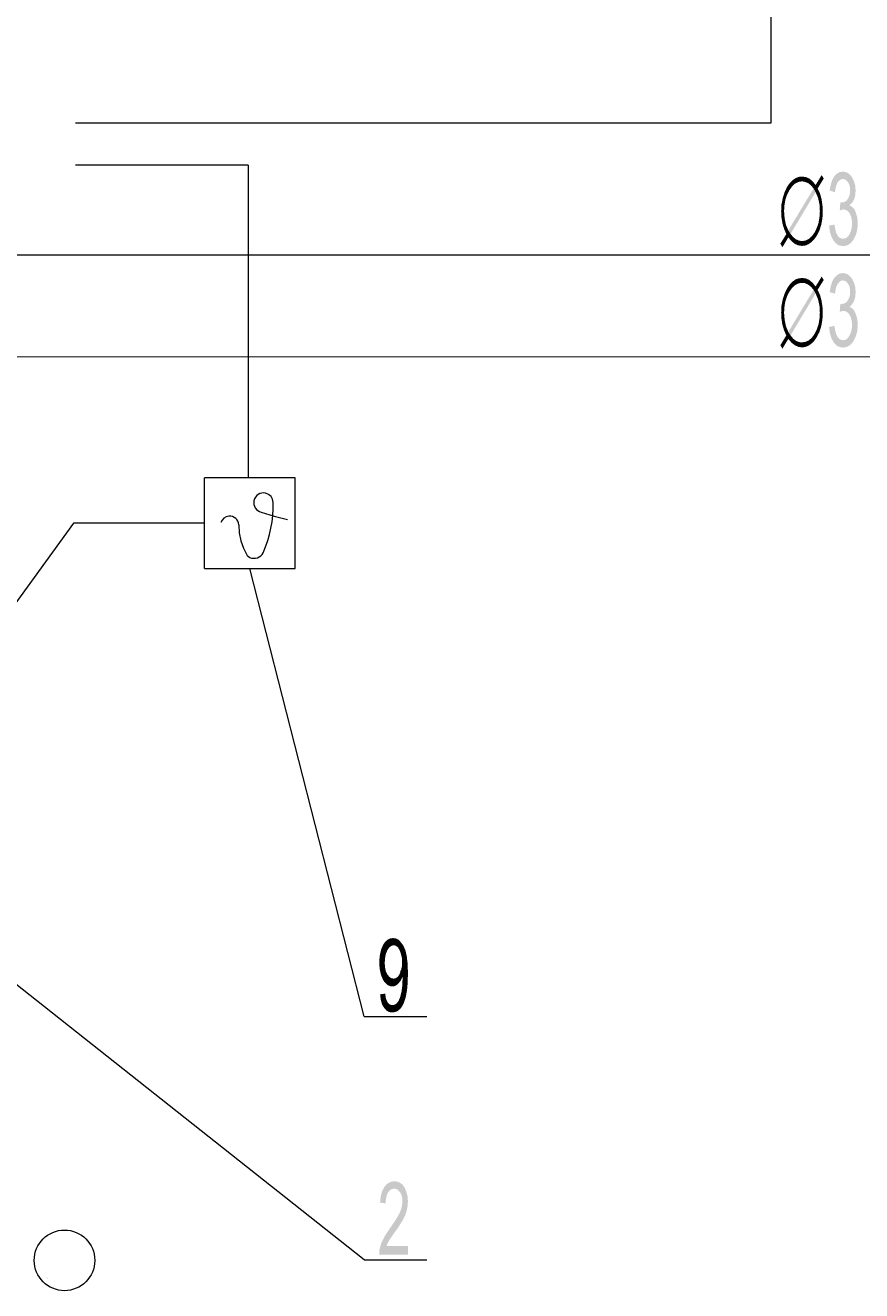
# Model space of a CAD drawing. Header units: millimetres. Extents: x -283 to 124139, y -3891 to 5906.
# Tile 24 of 55: x 1081 to 1321, y -3262 to -2899. Entities that reach past the tile are written whole.
import ezdxf

# ---------------------------------------------------------------- set-up
doc = ezdxf.new("R2010")
doc.units = ezdxf.units.MM
doc.header["$LTSCALE"] = 20
doc.header["$MEASUREMENT"] = 0
doc.layers.get('0').update_dxf_attribs({"color": 252, "linetype": 'CONTINUOUS'})

msp = doc.modelspace()

# ---------------------------------------------------------------- hatches: boundary and pattern name
h = msp.add_hatch(color=7)
h.dxf.hatch_style = 2
h.paths.add_polyline_path([(1301.82, -2943.27), (1302.72, -2942.9), (1303.68, -2942.79)])
h = msp.add_hatch(color=7)
h.dxf.hatch_style = 2
h.paths.add_polyline_path([(1301.82, -2943.27), (1303.68, -2942.79), (1303.68, -2944.17)])
h = msp.add_hatch(color=7)
h.dxf.hatch_style = 2
h.paths.add_polyline_path([(1303.68, -2942.79), (1304.79, -2942.95), (1304.58, -2944.33)])
h = msp.add_hatch(color=7)
h.dxf.hatch_style = 2
h.paths.add_polyline_path([(1303.68, -2942.79), (1304.58, -2944.33), (1303.68, -2944.17)])
h = msp.add_hatch(color=7)
h.dxf.hatch_style = 2
h.paths.add_polyline_path([(1307.59, -2945.22), (1309.34, -2942.37), (1309.92, -2943.37)])
h = msp.add_hatch(color=7)
h.dxf.hatch_style = 2
h.paths.add_polyline_path([(1317.33, -2951.1), (1318.07, -2951.47), (1318.65, -2952.1), (1319.07, -2952.95), (1319.55, -2954.54), (1319.71, -2956.23), (1319.55, -2958.03), (1319.13, -2959.62), (1318.44, -2960.94), (1317.8, -2961.73), (1317.06, -2962.32), (1316.32, -2962.63), (1315.48, -2962.74), (1314.68, -2962.63), (1313.94, -2962.37), (1313.31, -2961.84), (1312.72, -2961.15), (1312.09, -2959.94), (1311.67, -2958.56), (1311.45, -2956.87), (1312.99, -2956.55), (1313.2, -2957.77), (1313.47, -2958.82), (1313.84, -2959.62), (1314.31, -2960.2), (1314.84, -2960.52), (1315.48, -2960.62), (1316.16, -2960.52), (1316.75, -2960.09), (1317.28, -2959.41), (1317.7, -2958.51), (1317.96, -2957.45), (1318.07, -2956.28), (1317.96, -2955.17), (1317.75, -2954.22), (1317.38, -2953.37), (1316.85, -2952.74), (1316.27, -2952.37), (1315.58, -2952.21), (1315.11, -2952.32), (1314.52, -2952.53), (1314.68, -2950.25), (1315.21, -2950.2), (1315.64, -2950.15), (1316.06, -2949.99), (1316.48, -2949.67), (1316.85, -2949.19), (1317.17, -2948.56), (1317.43, -2947.76), (1317.49, -2946.76), (1317.43, -2945.81), (1317.22, -2945.01), (1316.85, -2944.38), (1316.43, -2943.9), (1315.95, -2943.58), (1315.42, -2943.48), (1314.84, -2943.64), (1314.37, -2943.95), (1313.89, -2944.48), (1313.41, -2945.7), (1313.15, -2947.29), (1311.61, -2946.81), (1311.93, -2945.17), (1312.35, -2943.8), (1312.94, -2942.74), (1313.68, -2942), (1314.47, -2941.52), (1315.42, -2941.41), (1316.16, -2941.47), (1316.85, -2941.79), (1317.43, -2942.26), (1318.02, -2942.95), (1318.6, -2944.11), (1318.97, -2945.38), (1319.07, -2946.81), (1318.97, -2948.19), (1318.65, -2949.35), (1318.07, -2950.3), (1317.33, -2951.05)])
h = msp.add_hatch(color=7)
h.dxf.hatch_style = 2
h.paths.add_polyline_path([(1298.7, -2947.24), (1299.44, -2945.7), (1300.08, -2946.71)])
h = msp.add_hatch(color=7)
h.dxf.hatch_style = 2
h.paths.add_polyline_path([(1299.44, -2945.7), (1300.18, -2944.64), (1300.87, -2945.6)])
h = msp.add_hatch(color=7)
h.dxf.hatch_style = 2
h.paths.add_polyline_path([(1299.44, -2945.7), (1300.87, -2945.6), (1300.08, -2946.71)])
h = msp.add_hatch(color=7)
h.dxf.hatch_style = 2
h.paths.add_polyline_path([(1299.76, -2958.24), (1307.01, -2946.23), (1307.59, -2947.24)])
h = msp.add_hatch(color=7)
h.dxf.hatch_style = 2
h.paths.add_polyline_path([(1300.18, -2944.64), (1300.98, -2943.85), (1301.72, -2944.8)])
h = msp.add_hatch(color=7)
h.dxf.hatch_style = 2
h.paths.add_polyline_path([(1300.18, -2944.64), (1301.72, -2944.8), (1300.87, -2945.6)])
h = msp.add_hatch(color=7)
h.dxf.hatch_style = 2
h.paths.add_polyline_path([(1300.98, -2943.85), (1301.82, -2943.27), (1302.67, -2944.33)])
h = msp.add_hatch(color=7)
h.dxf.hatch_style = 2
h.paths.add_polyline_path([(1300.98, -2943.85), (1302.67, -2944.33), (1301.72, -2944.8)])
h = msp.add_hatch(color=7)
h.dxf.hatch_style = 2
h.paths.add_polyline_path([(1301.82, -2943.27), (1303.68, -2944.17), (1302.67, -2944.33)])
h = msp.add_hatch(color=7)
h.dxf.hatch_style = 2
h.paths.add_polyline_path([(1304.79, -2942.95), (1305.48, -2944.7), (1304.58, -2944.33)])
h = msp.add_hatch(color=7)
h.dxf.hatch_style = 2
h.paths.add_polyline_path([(1304.79, -2942.95), (1305.79, -2943.37), (1305.48, -2944.7)])
h = msp.add_hatch(color=7)
h.dxf.hatch_style = 2
h.paths.add_polyline_path([(1305.79, -2943.37), (1306.27, -2945.33), (1305.48, -2944.7)])
h = msp.add_hatch(color=7)
h.dxf.hatch_style = 2
h.paths.add_polyline_path([(1305.79, -2943.37), (1306.75, -2944.17), (1306.27, -2945.33)])
h = msp.add_hatch(color=7)
h.dxf.hatch_style = 2
h.paths.add_polyline_path([(1306.75, -2944.17), (1307.01, -2946.23), (1306.27, -2945.33)])
h = msp.add_hatch(color=7)
h.dxf.hatch_style = 2
h.paths.add_polyline_path([(1306.75, -2944.17), (1307.59, -2945.22), (1307.01, -2946.23)])
h = msp.add_hatch(color=7)
h.dxf.hatch_style = 2
h.paths.add_polyline_path([(1309.92, -2943.37), (1307.01, -2946.23), (1307.59, -2945.22)])
h = msp.add_hatch(color=7)
h.dxf.hatch_style = 2
h.paths.add_polyline_path([(1307.01, -2946.23), (1309.92, -2943.37), (1308.17, -2946.23)])
h = msp.add_hatch(color=7)
h.dxf.hatch_style = 2
h.paths.add_polyline_path([(1307.01, -2946.23), (1308.17, -2946.23), (1307.59, -2947.24)])
h = msp.add_hatch(color=7)
h.dxf.hatch_style = 2
h.paths.add_polyline_path([(1308.17, -2946.23), (1308.28, -2948.88), (1307.59, -2947.24)])
h = msp.add_hatch(color=7)
h.dxf.hatch_style = 2
h.paths.add_polyline_path([(1308.17, -2946.23), (1308.86, -2947.66), (1309.29, -2949.25)])
h = msp.add_hatch(color=7)
h.dxf.hatch_style = 2
h.paths.add_polyline_path([(1308.17, -2946.23), (1309.29, -2949.25), (1308.28, -2948.88)])
h = msp.add_hatch(color=7)
h.dxf.hatch_style = 2
h.paths.add_polyline_path([(1297.8, -2950.73), (1298.17, -2948.93), (1298.91, -2949.46)])
h = msp.add_hatch(color=7)
h.dxf.hatch_style = 2
h.paths.add_polyline_path([(1297.8, -2950.73), (1298.91, -2949.46), (1298.65, -2951.05)])
h = msp.add_hatch(color=7)
h.dxf.hatch_style = 2
h.paths.add_polyline_path([(1298.17, -2948.93), (1298.7, -2947.24), (1299.39, -2948.03)])
h = msp.add_hatch(color=7)
h.dxf.hatch_style = 2
h.paths.add_polyline_path([(1298.17, -2948.93), (1299.39, -2948.03), (1298.91, -2949.46)])
h = msp.add_hatch(color=7)
h.dxf.hatch_style = 2
h.paths.add_polyline_path([(1298.7, -2947.24), (1300.08, -2946.71), (1299.39, -2948.03)])
h = msp.add_hatch(color=7)
h.dxf.hatch_style = 2
h.paths.add_polyline_path([(1299.76, -2958.24), (1307.59, -2947.24), (1300.4, -2959.25)])
h = msp.add_hatch(color=7)
h.dxf.hatch_style = 2
h.paths.add_polyline_path([(1309.29, -2949.25), (1308.7, -2950.73), (1308.28, -2948.88)])
h = msp.add_hatch(color=7)
h.dxf.hatch_style = 2
h.paths.add_polyline_path([(1309.29, -2949.25), (1309.55, -2950.94), (1308.7, -2950.73)])
h = msp.add_hatch(color=7)
h.dxf.hatch_style = 2
h.paths.add_polyline_path([(1297.7, -2952.74), (1297.8, -2950.73), (1298.65, -2951.05)])
h = msp.add_hatch(color=7)
h.dxf.hatch_style = 2
h.paths.add_polyline_path([(1297.7, -2952.74), (1298.65, -2951.05), (1298.54, -2952.74)])
h = msp.add_hatch(color=7)
h.dxf.hatch_style = 2
h.paths.add_polyline_path([(1297.8, -2954.54), (1297.7, -2952.74), (1298.54, -2952.74)])
h = msp.add_hatch(color=7)
h.dxf.hatch_style = 2
h.paths.add_polyline_path([(1297.8, -2954.54), (1298.54, -2952.74), (1298.7, -2954.75)])
h = msp.add_hatch(color=7)
h.dxf.hatch_style = 2
h.paths.add_polyline_path([(1309.55, -2950.94), (1308.81, -2952.74), (1308.7, -2950.73)])
h = msp.add_hatch(color=7)
h.dxf.hatch_style = 2
h.paths.add_polyline_path([(1308.7, -2954.43), (1308.81, -2952.74), (1309.66, -2952.74)])
h = msp.add_hatch(color=7)
h.dxf.hatch_style = 2
h.paths.add_polyline_path([(1308.7, -2954.43), (1309.66, -2952.74), (1309.55, -2954.7)])
h = msp.add_hatch(color=7)
h.dxf.hatch_style = 2
h.paths.add_polyline_path([(1309.55, -2950.94), (1309.66, -2952.74), (1308.81, -2952.74)])
h = msp.add_hatch(color=7)
h.dxf.hatch_style = 2
h.paths.add_polyline_path([(1298.07, -2956.23), (1297.8, -2954.54), (1298.7, -2954.75)])
h = msp.add_hatch(color=7)
h.dxf.hatch_style = 2
h.paths.add_polyline_path([(1298.07, -2956.23), (1298.7, -2954.75), (1299.07, -2956.6)])
h = msp.add_hatch(color=7)
h.dxf.hatch_style = 2
h.paths.add_polyline_path([(1299.07, -2956.6), (1298.54, -2957.82), (1298.07, -2956.23)])
h = msp.add_hatch(color=7)
h.dxf.hatch_style = 2
h.paths.add_polyline_path([(1299.07, -2956.6), (1299.18, -2959.3), (1298.54, -2957.82)])
h = msp.add_hatch(color=7)
h.dxf.hatch_style = 2
h.paths.add_polyline_path([(1299.07, -2956.6), (1299.76, -2958.24), (1299.76, -2960.25)])
h = msp.add_hatch(color=7)
h.dxf.hatch_style = 2
h.paths.add_polyline_path([(1299.07, -2956.6), (1299.76, -2960.25), (1299.18, -2959.3)])
h = msp.add_hatch(color=7)
h.dxf.hatch_style = 2
h.paths.add_polyline_path([(1309.23, -2956.55), (1307.96, -2957.45), (1308.44, -2956.02)])
h = msp.add_hatch(color=7)
h.dxf.hatch_style = 2
h.paths.add_polyline_path([(1309.23, -2956.55), (1308.7, -2958.24), (1307.96, -2957.45)])
h = msp.add_hatch(color=7)
h.dxf.hatch_style = 2
h.paths.add_polyline_path([(1309.55, -2954.7), (1308.44, -2956.02), (1308.7, -2954.43)])
h = msp.add_hatch(color=7)
h.dxf.hatch_style = 2
h.paths.add_polyline_path([(1309.55, -2954.7), (1309.23, -2956.55), (1308.44, -2956.02)])
h = msp.add_hatch(color=7)
h.dxf.hatch_style = 2
h.paths.add_polyline_path([(1299.76, -2960.25), (1297.48, -2962.05), (1299.18, -2959.3)])
h = msp.add_hatch(color=7)
h.dxf.hatch_style = 2
h.paths.add_polyline_path([(1299.76, -2960.25), (1298.07, -2963.06), (1297.48, -2962.05)])
h = msp.add_hatch(color=7)
h.dxf.hatch_style = 2
h.paths.add_polyline_path([(1299.76, -2960.25), (1299.76, -2958.24), (1300.4, -2959.25)])
h = msp.add_hatch(color=7)
h.dxf.hatch_style = 2
h.paths.add_polyline_path([(1300.66, -2961.31), (1299.76, -2960.25), (1300.4, -2959.25)])
h = msp.add_hatch(color=7)
h.dxf.hatch_style = 2
h.paths.add_polyline_path([(1300.66, -2961.31), (1300.4, -2959.25), (1301.14, -2960.15)])
h = msp.add_hatch(color=7)
h.dxf.hatch_style = 2
h.paths.add_polyline_path([(1301.61, -2962.11), (1300.66, -2961.31), (1301.14, -2960.15)])
h = msp.add_hatch(color=7)
h.dxf.hatch_style = 2
h.paths.add_polyline_path([(1301.61, -2962.11), (1301.14, -2960.15), (1301.93, -2960.78)])
h = msp.add_hatch(color=7)
h.dxf.hatch_style = 2
h.paths.add_polyline_path([(1302.62, -2962.53), (1301.61, -2962.11), (1301.93, -2960.78)])
h = msp.add_hatch(color=7)
h.dxf.hatch_style = 2
h.paths.add_polyline_path([(1302.62, -2962.53), (1301.93, -2960.78), (1302.78, -2961.15)])
h = msp.add_hatch(color=7)
h.dxf.hatch_style = 2
h.paths.add_polyline_path([(1306.37, -2961.63), (1304.68, -2961.15), (1305.63, -2960.68)])
h = msp.add_hatch(color=7)
h.dxf.hatch_style = 2
h.paths.add_polyline_path([(1307.17, -2960.84), (1305.63, -2960.68), (1306.53, -2959.88)])
h = msp.add_hatch(color=7)
h.dxf.hatch_style = 2
h.paths.add_polyline_path([(1307.17, -2960.84), (1306.37, -2961.63), (1305.63, -2960.68)])
h = msp.add_hatch(color=7)
h.dxf.hatch_style = 2
h.paths.add_polyline_path([(1307.91, -2959.78), (1306.53, -2959.88), (1307.33, -2958.77)])
h = msp.add_hatch(color=7)
h.dxf.hatch_style = 2
h.paths.add_polyline_path([(1307.91, -2959.78), (1307.17, -2960.84), (1306.53, -2959.88)])
h = msp.add_hatch(color=7)
h.dxf.hatch_style = 2
h.paths.add_polyline_path([(1308.7, -2958.24), (1307.33, -2958.77), (1307.96, -2957.45)])
h = msp.add_hatch(color=7)
h.dxf.hatch_style = 2
h.paths.add_polyline_path([(1308.7, -2958.24), (1307.91, -2959.78), (1307.33, -2958.77)])
h = msp.add_hatch(color=7)
h.dxf.hatch_style = 2
h.paths.add_polyline_path([(1303.68, -2962.69), (1302.62, -2962.53), (1302.78, -2961.15)])
h = msp.add_hatch(color=7)
h.dxf.hatch_style = 2
h.paths.add_polyline_path([(1303.68, -2962.69), (1302.78, -2961.15), (1303.68, -2961.31)])
h = msp.add_hatch(color=7)
h.dxf.hatch_style = 2
h.paths.add_polyline_path([(1305.53, -2962.21), (1303.68, -2961.31), (1304.68, -2961.15)])
h = msp.add_hatch(color=7)
h.dxf.hatch_style = 2
h.paths.add_polyline_path([(1305.53, -2962.21), (1303.68, -2962.69), (1303.68, -2961.31)])
h = msp.add_hatch(color=7)
h.dxf.hatch_style = 2
h.paths.add_polyline_path([(1305.53, -2962.21), (1304.63, -2962.58), (1303.68, -2962.69)])
h = msp.add_hatch(color=7)
h.dxf.hatch_style = 2
h.paths.add_polyline_path([(1306.37, -2961.63), (1305.53, -2962.21), (1304.68, -2961.15)])
h = msp.add_hatch(color=7)
h.dxf.hatch_style = 2
h.paths.add_polyline_path([(1301.82, -2972.32), (1302.72, -2972), (1303.68, -2971.89)])
h = msp.add_hatch(color=7)
h.dxf.hatch_style = 2
h.paths.add_polyline_path([(1301.82, -2972.32), (1303.68, -2971.89), (1303.68, -2973.27)])
h = msp.add_hatch(color=7)
h.dxf.hatch_style = 2
h.paths.add_polyline_path([(1303.68, -2971.89), (1304.79, -2972), (1304.58, -2973.38)])
h = msp.add_hatch(color=7)
h.dxf.hatch_style = 2
h.paths.add_polyline_path([(1303.68, -2971.89), (1304.58, -2973.38), (1303.68, -2973.27)])
h = msp.add_hatch(color=7)
h.dxf.hatch_style = 2
h.paths.add_polyline_path([(1307.59, -2974.33), (1309.34, -2971.47), (1309.92, -2972.48)])
h = msp.add_hatch(color=7)
h.dxf.hatch_style = 2
h.paths.add_polyline_path([(1317.33, -2980.2), (1318.07, -2980.57), (1318.65, -2981.21), (1319.07, -2982.05), (1319.55, -2983.64), (1319.71, -2985.34), (1319.55, -2987.13), (1319.13, -2988.67), (1318.44, -2990.05), (1317.8, -2990.84), (1317.06, -2991.42), (1316.32, -2991.74), (1315.48, -2991.84), (1314.68, -2991.74), (1313.94, -2991.47), (1313.31, -2990.94), (1312.72, -2990.26), (1312.09, -2989.04), (1311.67, -2987.61), (1311.45, -2985.97), (1312.99, -2985.6), (1313.2, -2986.87), (1313.47, -2987.93), (1313.84, -2988.72), (1314.31, -2989.3), (1314.84, -2989.62), (1315.48, -2989.73), (1316.16, -2989.62), (1316.75, -2989.2), (1317.28, -2988.46), (1317.7, -2987.56), (1317.96, -2986.55), (1318.07, -2985.39), (1317.96, -2984.28), (1317.75, -2983.32), (1317.38, -2982.48), (1316.85, -2981.84), (1316.27, -2981.47), (1315.58, -2981.31), (1315.11, -2981.42), (1314.52, -2981.58), (1314.68, -2979.36), (1315.21, -2979.3), (1315.64, -2979.25), (1316.06, -2979.09), (1316.48, -2978.77), (1316.85, -2978.3), (1317.17, -2977.66), (1317.43, -2976.87), (1317.49, -2975.86), (1317.43, -2974.91), (1317.22, -2974.12), (1316.85, -2973.43), (1316.43, -2972.95), (1315.95, -2972.69), (1315.42, -2972.58), (1314.84, -2972.69), (1314.37, -2973.06), (1313.89, -2973.59), (1313.41, -2974.75), (1313.15, -2976.39), (1311.61, -2975.92), (1311.93, -2974.28), (1312.35, -2972.9), (1312.94, -2971.84), (1313.68, -2971.1), (1314.47, -2970.62), (1315.42, -2970.47), (1316.16, -2970.57), (1316.85, -2970.89), (1317.43, -2971.37), (1318.02, -2972.05), (1318.6, -2973.22), (1318.97, -2974.49), (1319.07, -2975.92), (1318.97, -2977.29), (1318.65, -2978.46), (1318.07, -2979.41), (1317.33, -2980.15)])
h = msp.add_hatch(color=7)
h.dxf.hatch_style = 2
h.paths.add_polyline_path([(1298.7, -2976.34), (1299.44, -2974.81), (1300.08, -2975.81)])
h = msp.add_hatch(color=7)
h.dxf.hatch_style = 2
h.paths.add_polyline_path([(1299.44, -2974.81), (1300.18, -2973.75), (1300.87, -2974.7)])
h = msp.add_hatch(color=7)
h.dxf.hatch_style = 2
h.paths.add_polyline_path([(1299.44, -2974.81), (1300.87, -2974.7), (1300.08, -2975.81)])
h = msp.add_hatch(color=7)
h.dxf.hatch_style = 2
h.paths.add_polyline_path([(1299.76, -2987.35), (1307.01, -2975.28), (1307.59, -2976.29)])
h = msp.add_hatch(color=7)
h.dxf.hatch_style = 2
h.paths.add_polyline_path([(1300.18, -2973.75), (1300.98, -2972.9), (1301.72, -2973.91)])
h = msp.add_hatch(color=7)
h.dxf.hatch_style = 2
h.paths.add_polyline_path([(1300.18, -2973.75), (1301.72, -2973.91), (1300.87, -2974.7)])
h = msp.add_hatch(color=7)
h.dxf.hatch_style = 2
h.paths.add_polyline_path([(1300.98, -2972.9), (1301.82, -2972.32), (1302.67, -2973.43)])
h = msp.add_hatch(color=7)
h.dxf.hatch_style = 2
h.paths.add_polyline_path([(1300.98, -2972.9), (1302.67, -2973.43), (1301.72, -2973.91)])
h = msp.add_hatch(color=7)
h.dxf.hatch_style = 2
h.paths.add_polyline_path([(1301.82, -2972.32), (1303.68, -2973.27), (1302.67, -2973.43)])
h = msp.add_hatch(color=7)
h.dxf.hatch_style = 2
h.paths.add_polyline_path([(1304.79, -2972), (1305.48, -2973.8), (1304.58, -2973.38)])
h = msp.add_hatch(color=7)
h.dxf.hatch_style = 2
h.paths.add_polyline_path([(1304.79, -2972), (1305.79, -2972.48), (1305.48, -2973.8)])
h = msp.add_hatch(color=7)
h.dxf.hatch_style = 2
h.paths.add_polyline_path([(1305.79, -2972.48), (1306.27, -2974.43), (1305.48, -2973.8)])
h = msp.add_hatch(color=7)
h.dxf.hatch_style = 2
h.paths.add_polyline_path([(1305.79, -2972.48), (1306.75, -2973.27), (1306.27, -2974.43)])
h = msp.add_hatch(color=7)
h.dxf.hatch_style = 2
h.paths.add_polyline_path([(1306.75, -2973.27), (1307.01, -2975.28), (1306.27, -2974.43)])
h = msp.add_hatch(color=7)
h.dxf.hatch_style = 2
h.paths.add_polyline_path([(1306.75, -2973.27), (1307.59, -2974.33), (1307.01, -2975.28)])
h = msp.add_hatch(color=7)
h.dxf.hatch_style = 2
h.paths.add_polyline_path([(1309.92, -2972.48), (1307.01, -2975.28), (1307.59, -2974.33)])
h = msp.add_hatch(color=7)
h.dxf.hatch_style = 2
h.paths.add_polyline_path([(1307.01, -2975.28), (1309.92, -2972.48), (1308.17, -2975.28)])
h = msp.add_hatch(color=7)
h.dxf.hatch_style = 2
h.paths.add_polyline_path([(1307.01, -2975.28), (1308.17, -2975.28), (1307.59, -2976.29)])
h = msp.add_hatch(color=7)
h.dxf.hatch_style = 2
h.paths.add_polyline_path([(1308.17, -2975.28), (1308.28, -2977.98), (1307.59, -2976.29)])
h = msp.add_hatch(color=7)
h.dxf.hatch_style = 2
h.paths.add_polyline_path([(1308.17, -2975.28), (1308.86, -2976.76), (1309.29, -2978.35)])
h = msp.add_hatch(color=7)
h.dxf.hatch_style = 2
h.paths.add_polyline_path([(1308.17, -2975.28), (1309.29, -2978.35), (1308.28, -2977.98)])
h = msp.add_hatch(color=7)
h.dxf.hatch_style = 2
h.paths.add_polyline_path([(1297.8, -2979.83), (1298.17, -2977.98), (1298.91, -2978.56)])
h = msp.add_hatch(color=7)
h.dxf.hatch_style = 2
h.paths.add_polyline_path([(1297.8, -2979.83), (1298.91, -2978.56), (1298.65, -2980.15)])
h = msp.add_hatch(color=7)
h.dxf.hatch_style = 2
h.paths.add_polyline_path([(1298.17, -2977.98), (1298.7, -2976.34), (1299.39, -2977.13)])
h = msp.add_hatch(color=7)
h.dxf.hatch_style = 2
h.paths.add_polyline_path([(1298.17, -2977.98), (1299.39, -2977.13), (1298.91, -2978.56)])
h = msp.add_hatch(color=7)
h.dxf.hatch_style = 2
h.paths.add_polyline_path([(1298.7, -2976.34), (1300.08, -2975.81), (1299.39, -2977.13)])
h = msp.add_hatch(color=7)
h.dxf.hatch_style = 2
h.paths.add_polyline_path([(1299.76, -2987.35), (1307.59, -2976.29), (1300.4, -2988.35)])
h = msp.add_hatch(color=7)
h.dxf.hatch_style = 2
h.paths.add_polyline_path([(1309.29, -2978.35), (1308.7, -2979.83), (1308.28, -2977.98)])
h = msp.add_hatch(color=7)
h.dxf.hatch_style = 2
h.paths.add_polyline_path([(1309.29, -2978.35), (1309.55, -2980.04), (1308.7, -2979.83)])
h = msp.add_hatch(color=7)
h.dxf.hatch_style = 2
h.paths.add_polyline_path([(1297.7, -2981.84), (1297.8, -2979.83), (1298.65, -2980.15)])
h = msp.add_hatch(color=7)
h.dxf.hatch_style = 2
h.paths.add_polyline_path([(1297.7, -2981.84), (1298.65, -2980.15), (1298.54, -2981.84)])
h = msp.add_hatch(color=7)
h.dxf.hatch_style = 2
h.paths.add_polyline_path([(1297.8, -2983.64), (1297.7, -2981.84), (1298.54, -2981.84)])
h = msp.add_hatch(color=7)
h.dxf.hatch_style = 2
h.paths.add_polyline_path([(1297.8, -2983.64), (1298.54, -2981.84), (1298.7, -2983.85)])
h = msp.add_hatch(color=7)
h.dxf.hatch_style = 2
h.paths.add_polyline_path([(1309.55, -2980.04), (1308.81, -2981.84), (1308.7, -2979.83)])
h = msp.add_hatch(color=7)
h.dxf.hatch_style = 2
h.paths.add_polyline_path([(1308.7, -2983.54), (1308.81, -2981.84), (1309.66, -2981.84)])
h = msp.add_hatch(color=7)
h.dxf.hatch_style = 2
h.paths.add_polyline_path([(1308.7, -2983.54), (1309.66, -2981.84), (1309.55, -2983.8)])
h = msp.add_hatch(color=7)
h.dxf.hatch_style = 2
h.paths.add_polyline_path([(1309.55, -2980.04), (1309.66, -2981.84), (1308.81, -2981.84)])
h = msp.add_hatch(color=7)
h.dxf.hatch_style = 2
h.paths.add_polyline_path([(1298.07, -2985.34), (1297.8, -2983.64), (1298.7, -2983.85)])
h = msp.add_hatch(color=7)
h.dxf.hatch_style = 2
h.paths.add_polyline_path([(1298.07, -2985.34), (1298.7, -2983.85), (1299.07, -2985.71)])
h = msp.add_hatch(color=7)
h.dxf.hatch_style = 2
h.paths.add_polyline_path([(1299.07, -2985.71), (1298.54, -2986.92), (1298.07, -2985.34)])
h = msp.add_hatch(color=7)
h.dxf.hatch_style = 2
h.paths.add_polyline_path([(1299.07, -2985.71), (1299.18, -2988.35), (1298.54, -2986.92)])
h = msp.add_hatch(color=7)
h.dxf.hatch_style = 2
h.paths.add_polyline_path([(1299.07, -2985.71), (1299.76, -2987.35), (1299.76, -2989.36)])
h = msp.add_hatch(color=7)
h.dxf.hatch_style = 2
h.paths.add_polyline_path([(1299.07, -2985.71), (1299.76, -2989.36), (1299.18, -2988.35)])
h = msp.add_hatch(color=7)
h.dxf.hatch_style = 2
h.paths.add_polyline_path([(1309.23, -2985.65), (1307.96, -2986.55), (1308.44, -2985.12)])
h = msp.add_hatch(color=7)
h.dxf.hatch_style = 2
h.paths.add_polyline_path([(1309.23, -2985.65), (1308.7, -2987.35), (1307.96, -2986.55)])
h = msp.add_hatch(color=7)
h.dxf.hatch_style = 2
h.paths.add_polyline_path([(1309.55, -2983.8), (1308.44, -2985.12), (1308.7, -2983.54)])
h = msp.add_hatch(color=7)
h.dxf.hatch_style = 2
h.paths.add_polyline_path([(1309.55, -2983.8), (1309.23, -2985.65), (1308.44, -2985.12)])
h = msp.add_hatch(color=7)
h.dxf.hatch_style = 2
h.paths.add_polyline_path([(1299.76, -2989.36), (1297.48, -2991.16), (1299.18, -2988.35)])
h = msp.add_hatch(color=7)
h.dxf.hatch_style = 2
h.paths.add_polyline_path([(1299.76, -2989.36), (1298.07, -2992.16), (1297.48, -2991.16)])
h = msp.add_hatch(color=7)
h.dxf.hatch_style = 2
h.paths.add_polyline_path([(1299.76, -2989.36), (1299.76, -2987.35), (1300.4, -2988.35)])
h = msp.add_hatch(color=7)
h.dxf.hatch_style = 2
h.paths.add_polyline_path([(1300.66, -2990.42), (1299.76, -2989.36), (1300.4, -2988.35)])
h = msp.add_hatch(color=7)
h.dxf.hatch_style = 2
h.paths.add_polyline_path([(1300.66, -2990.42), (1300.4, -2988.35), (1301.14, -2989.25)])
h = msp.add_hatch(color=7)
h.dxf.hatch_style = 2
h.paths.add_polyline_path([(1301.61, -2991.16), (1300.66, -2990.42), (1301.14, -2989.25)])
h = msp.add_hatch(color=7)
h.dxf.hatch_style = 2
h.paths.add_polyline_path([(1301.61, -2991.16), (1301.14, -2989.25), (1301.93, -2989.89)])
h = msp.add_hatch(color=7)
h.dxf.hatch_style = 2
h.paths.add_polyline_path([(1302.62, -2991.63), (1301.61, -2991.16), (1301.93, -2989.89)])
h = msp.add_hatch(color=7)
h.dxf.hatch_style = 2
h.paths.add_polyline_path([(1302.62, -2991.63), (1301.93, -2989.89), (1302.78, -2990.26)])
h = msp.add_hatch(color=7)
h.dxf.hatch_style = 2
h.paths.add_polyline_path([(1306.37, -2990.73), (1304.68, -2990.2), (1305.63, -2989.78)])
h = msp.add_hatch(color=7)
h.dxf.hatch_style = 2
h.paths.add_polyline_path([(1307.17, -2989.94), (1305.63, -2989.78), (1306.53, -2988.99)])
h = msp.add_hatch(color=7)
h.dxf.hatch_style = 2
h.paths.add_polyline_path([(1307.17, -2989.94), (1306.37, -2990.73), (1305.63, -2989.78)])
h = msp.add_hatch(color=7)
h.dxf.hatch_style = 2
h.paths.add_polyline_path([(1307.91, -2988.88), (1306.53, -2988.99), (1307.33, -2987.88)])
h = msp.add_hatch(color=7)
h.dxf.hatch_style = 2
h.paths.add_polyline_path([(1307.91, -2988.88), (1307.17, -2989.94), (1306.53, -2988.99)])
h = msp.add_hatch(color=7)
h.dxf.hatch_style = 2
h.paths.add_polyline_path([(1308.7, -2987.35), (1307.33, -2987.88), (1307.96, -2986.55)])
h = msp.add_hatch(color=7)
h.dxf.hatch_style = 2
h.paths.add_polyline_path([(1308.7, -2987.35), (1307.91, -2988.88), (1307.33, -2987.88)])
h = msp.add_hatch(color=7)
h.dxf.hatch_style = 2
h.paths.add_polyline_path([(1303.68, -2991.79), (1302.62, -2991.63), (1302.78, -2990.26)])
h = msp.add_hatch(color=7)
h.dxf.hatch_style = 2
h.paths.add_polyline_path([(1303.68, -2991.79), (1302.78, -2990.26), (1303.68, -2990.36)])
h = msp.add_hatch(color=7)
h.dxf.hatch_style = 2
h.paths.add_polyline_path([(1305.53, -2991.32), (1303.68, -2990.36), (1304.68, -2990.2)])
h = msp.add_hatch(color=7)
h.dxf.hatch_style = 2
h.paths.add_polyline_path([(1305.53, -2991.32), (1303.68, -2991.79), (1303.68, -2990.36)])
h = msp.add_hatch(color=7)
h.dxf.hatch_style = 2
h.paths.add_polyline_path([(1305.53, -2991.32), (1304.63, -2991.69), (1303.68, -2991.79)])
h = msp.add_hatch(color=7)
h.dxf.hatch_style = 2
h.paths.add_polyline_path([(1306.37, -2990.73), (1305.53, -2991.32), (1304.68, -2990.2)])
h = msp.add_hatch(color=7)
h.dxf.hatch_style = 2
h.paths.add_polyline_path([(1182.5, -3166.26), (1182.87, -3164.56), (1183.45, -3163.14)])
h = msp.add_hatch(color=7)
h.dxf.hatch_style = 2
h.paths.add_polyline_path([(1182.5, -3166.26), (1183.45, -3163.14), (1184.67, -3164.72)])
h = msp.add_hatch(color=7)
h.dxf.hatch_style = 2
h.paths.add_polyline_path([(1183.45, -3163.14), (1184.03, -3162.29), (1185.2, -3163.93)])
h = msp.add_hatch(color=7)
h.dxf.hatch_style = 2
h.paths.add_polyline_path([(1183.45, -3163.14), (1185.2, -3163.93), (1184.67, -3164.72)])
h = msp.add_hatch(color=7)
h.dxf.hatch_style = 2
h.paths.add_polyline_path([(1184.03, -3162.29), (1184.72, -3161.65), (1185.78, -3163.45)])
h = msp.add_hatch(color=7)
h.dxf.hatch_style = 2
h.paths.add_polyline_path([(1184.03, -3162.29), (1185.78, -3163.45), (1185.2, -3163.93)])
h = msp.add_hatch(color=7)
h.dxf.hatch_style = 2
h.paths.add_polyline_path([(1184.72, -3161.65), (1185.46, -3161.28), (1186.31, -3161.18)])
h = msp.add_hatch(color=7)
h.dxf.hatch_style = 2
h.paths.add_polyline_path([(1184.72, -3161.65), (1186.31, -3161.18), (1187.15, -3161.28)])
h = msp.add_hatch(color=7)
h.dxf.hatch_style = 2
h.paths.add_polyline_path([(1184.72, -3161.65), (1187.15, -3161.28), (1186.47, -3163.24)])
h = msp.add_hatch(color=7)
h.dxf.hatch_style = 2
h.paths.add_polyline_path([(1184.72, -3161.65), (1186.47, -3163.24), (1185.78, -3163.45)])
h = msp.add_hatch(color=7)
h.dxf.hatch_style = 2
h.paths.add_polyline_path([(1187.15, -3161.28), (1187.15, -3163.4), (1186.47, -3163.24)])
h = msp.add_hatch(color=7)
h.dxf.hatch_style = 2
h.paths.add_polyline_path([(1187.15, -3161.28), (1187.95, -3161.71), (1187.15, -3163.4)])
h = msp.add_hatch(color=7)
h.dxf.hatch_style = 2
h.paths.add_polyline_path([(1187.95, -3161.71), (1187.74, -3163.88), (1187.15, -3163.4)])
h = msp.add_hatch(color=7)
h.dxf.hatch_style = 2
h.paths.add_polyline_path([(1187.95, -3161.71), (1188.64, -3162.45), (1187.74, -3163.88)])
h = msp.add_hatch(color=7)
h.dxf.hatch_style = 2
h.paths.add_polyline_path([(1188.64, -3162.45), (1188.21, -3164.67), (1187.74, -3163.88)])
h = msp.add_hatch(color=7)
h.dxf.hatch_style = 2
h.paths.add_polyline_path([(1188.64, -3162.45), (1189.32, -3163.4), (1188.21, -3164.67)])
h = msp.add_hatch(color=7)
h.dxf.hatch_style = 2
h.paths.add_polyline_path([(1189.32, -3163.4), (1188.58, -3165.68), (1188.21, -3164.67)])
h = msp.add_hatch(color=7)
h.dxf.hatch_style = 2
h.paths.add_polyline_path([(1189.32, -3163.4), (1189.91, -3164.78), (1188.58, -3165.68)])
h = msp.add_hatch(color=7)
h.dxf.hatch_style = 2
h.paths.add_polyline_path([(1182.34, -3168.22), (1182.5, -3166.26), (1184.03, -3167)])
h = msp.add_hatch(color=7)
h.dxf.hatch_style = 2
h.paths.add_polyline_path([(1182.34, -3168.22), (1184.03, -3167), (1183.93, -3168.32)])
h = msp.add_hatch(color=7)
h.dxf.hatch_style = 2
h.paths.add_polyline_path([(1182.5, -3166.26), (1184.67, -3164.72), (1184.24, -3165.78)])
h = msp.add_hatch(color=7)
h.dxf.hatch_style = 2
h.paths.add_polyline_path([(1182.5, -3166.26), (1184.24, -3165.78), (1184.03, -3167)])
h = msp.add_hatch(color=7)
h.dxf.hatch_style = 2
h.paths.add_polyline_path([(1189.91, -3164.78), (1188.85, -3166.79), (1188.58, -3165.68)])
h = msp.add_hatch(color=7)
h.dxf.hatch_style = 2
h.paths.add_polyline_path([(1189.91, -3164.78), (1190.28, -3166.52), (1188.85, -3166.79)])
h = msp.add_hatch(color=7)
h.dxf.hatch_style = 2
h.paths.add_polyline_path([(1190.28, -3166.52), (1188.9, -3168.11), (1188.85, -3166.79)])
h = msp.add_hatch(color=7)
h.dxf.hatch_style = 2
h.paths.add_polyline_path([(1190.28, -3166.52), (1190.54, -3168.69), (1188.9, -3168.11)])
h = msp.add_hatch(color=7)
h.dxf.hatch_style = 2
h.paths.add_polyline_path([(1182.5, -3170.12), (1182.34, -3168.22), (1183.93, -3168.32)])
h = msp.add_hatch(color=7)
h.dxf.hatch_style = 2
h.paths.add_polyline_path([(1182.5, -3170.12), (1183.93, -3168.32), (1184.03, -3169.54)])
h = msp.add_hatch(color=7)
h.dxf.hatch_style = 2
h.paths.add_polyline_path([(1182.87, -3171.76), (1182.5, -3170.12), (1184.03, -3169.54)])
h = msp.add_hatch(color=7)
h.dxf.hatch_style = 2
h.paths.add_polyline_path([(1182.87, -3171.76), (1184.03, -3169.54), (1184.24, -3170.65)])
h = msp.add_hatch(color=7)
h.dxf.hatch_style = 2
h.paths.add_polyline_path([(1183.45, -3173.19), (1182.87, -3171.76), (1184.24, -3170.65)])
h = msp.add_hatch(color=7)
h.dxf.hatch_style = 2
h.paths.add_polyline_path([(1183.45, -3173.19), (1184.24, -3170.65), (1184.67, -3171.55)])
h = msp.add_hatch(color=7)
h.dxf.hatch_style = 2
h.paths.add_polyline_path([(1189.06, -3172.34), (1187.74, -3172.24), (1188.21, -3171.5)])
h = msp.add_hatch(color=7)
h.dxf.hatch_style = 2
h.paths.add_polyline_path([(1188.21, -3171.5), (1188.58, -3170.54), (1189.06, -3172.34)])
h = msp.add_hatch(color=7)
h.dxf.hatch_style = 2
h.paths.add_polyline_path([(1190.54, -3168.69), (1190.59, -3171.28), (1188.58, -3170.54)])
h = msp.add_hatch(color=7)
h.dxf.hatch_style = 2
h.paths.add_polyline_path([(1190.54, -3168.69), (1188.58, -3170.54), (1188.85, -3169.38)])
h = msp.add_hatch(color=7)
h.dxf.hatch_style = 2
h.paths.add_polyline_path([(1188.58, -3170.54), (1190.59, -3171.28), (1189.06, -3172.34)])
h = msp.add_hatch(color=7)
h.dxf.hatch_style = 2
h.paths.add_polyline_path([(1188.85, -3169.38), (1188.9, -3168.11), (1190.54, -3168.69)])
h = msp.add_hatch(color=7)
h.dxf.hatch_style = 2
h.paths.add_polyline_path([(1190.59, -3171.28), (1190.54, -3173.93), (1189.01, -3174.67)])
h = msp.add_hatch(color=7)
h.dxf.hatch_style = 2
h.paths.add_polyline_path([(1190.59, -3171.28), (1189.01, -3174.67), (1189.06, -3172.34)])
h = msp.add_hatch(color=7)
h.dxf.hatch_style = 2
h.paths.add_polyline_path([(1184.03, -3173.98), (1183.45, -3173.19), (1184.67, -3171.55)])
h = msp.add_hatch(color=7)
h.dxf.hatch_style = 2
h.paths.add_polyline_path([(1184.03, -3173.98), (1184.67, -3171.55), (1185.2, -3172.24)])
h = msp.add_hatch(color=7)
h.dxf.hatch_style = 2
h.paths.add_polyline_path([(1184.67, -3174.57), (1184.03, -3173.98), (1185.2, -3172.24)])
h = msp.add_hatch(color=7)
h.dxf.hatch_style = 2
h.paths.add_polyline_path([(1184.67, -3174.57), (1185.2, -3172.24), (1185.78, -3172.66)])
h = msp.add_hatch(color=7)
h.dxf.hatch_style = 2
h.paths.add_polyline_path([(1185.78, -3172.66), (1185.35, -3174.94), (1184.67, -3174.57)])
h = msp.add_hatch(color=7)
h.dxf.hatch_style = 2
h.paths.add_polyline_path([(1185.78, -3172.66), (1186.1, -3175.04), (1185.35, -3174.94)])
h = msp.add_hatch(color=7)
h.dxf.hatch_style = 2
h.paths.add_polyline_path([(1185.78, -3172.66), (1186.47, -3172.82), (1186.68, -3174.99)])
h = msp.add_hatch(color=7)
h.dxf.hatch_style = 2
h.paths.add_polyline_path([(1185.78, -3172.66), (1186.68, -3174.99), (1186.1, -3175.04)])
h = msp.add_hatch(color=7)
h.dxf.hatch_style = 2
h.paths.add_polyline_path([(1187.79, -3174.3), (1186.47, -3172.82), (1187.15, -3172.66)])
h = msp.add_hatch(color=7)
h.dxf.hatch_style = 2
h.paths.add_polyline_path([(1187.79, -3174.3), (1186.68, -3174.99), (1186.47, -3172.82)])
h = msp.add_hatch(color=7)
h.dxf.hatch_style = 2
h.paths.add_polyline_path([(1187.79, -3174.3), (1187.26, -3174.72), (1186.68, -3174.99)])
h = msp.add_hatch(color=7)
h.dxf.hatch_style = 2
h.paths.add_polyline_path([(1188.48, -3173.45), (1187.15, -3172.66), (1187.74, -3172.24)])
h = msp.add_hatch(color=7)
h.dxf.hatch_style = 2
h.paths.add_polyline_path([(1188.48, -3173.45), (1187.79, -3174.3), (1187.15, -3172.66)])
h = msp.add_hatch(color=7)
h.dxf.hatch_style = 2
h.paths.add_polyline_path([(1189.06, -3172.34), (1188.48, -3173.45), (1187.74, -3172.24)])
h = msp.add_hatch(color=7)
h.dxf.hatch_style = 2
h.paths.add_polyline_path([(1188.74, -3176.63), (1189.01, -3174.67), (1190.54, -3173.93)])
h = msp.add_hatch(color=7)
h.dxf.hatch_style = 2
h.paths.add_polyline_path([(1188.74, -3176.63), (1190.54, -3173.93), (1190.33, -3176.21)])
h = msp.add_hatch(color=7)
h.dxf.hatch_style = 2
h.paths.add_polyline_path([(1182.81, -3178.9), (1182.6, -3177.32), (1184.08, -3177.11)])
h = msp.add_hatch(color=7)
h.dxf.hatch_style = 2
h.paths.add_polyline_path([(1182.81, -3178.9), (1184.08, -3177.11), (1184.24, -3178.32)])
h = msp.add_hatch(color=7)
h.dxf.hatch_style = 2
h.paths.add_polyline_path([(1183.18, -3180.23), (1182.81, -3178.9), (1184.24, -3178.32)])
h = msp.add_hatch(color=7)
h.dxf.hatch_style = 2
h.paths.add_polyline_path([(1183.18, -3180.23), (1184.24, -3178.32), (1184.56, -3179.22)])
h = msp.add_hatch(color=7)
h.dxf.hatch_style = 2
h.paths.add_polyline_path([(1189.96, -3178.16), (1188.95, -3180.76), (1187.89, -3179.22)])
h = msp.add_hatch(color=7)
h.dxf.hatch_style = 2
h.paths.add_polyline_path([(1189.96, -3178.16), (1187.89, -3179.22), (1188.32, -3178.27)])
h = msp.add_hatch(color=7)
h.dxf.hatch_style = 2
h.paths.add_polyline_path([(1188.32, -3178.27), (1188.74, -3176.63), (1190.33, -3176.21)])
h = msp.add_hatch(color=7)
h.dxf.hatch_style = 2
h.paths.add_polyline_path([(1188.32, -3178.27), (1190.33, -3176.21), (1189.96, -3178.16)])
h = msp.add_hatch(color=7)
h.dxf.hatch_style = 2
h.paths.add_polyline_path([(1189.96, -3178.16), (1189.43, -3179.75), (1188.95, -3180.76)])
h = msp.add_hatch(color=7)
h.dxf.hatch_style = 2
h.paths.add_polyline_path([(1183.77, -3181.23), (1183.18, -3180.23), (1184.56, -3179.22)])
h = msp.add_hatch(color=7)
h.dxf.hatch_style = 2
h.paths.add_polyline_path([(1183.77, -3181.23), (1184.56, -3179.22), (1184.98, -3179.91)])
h = msp.add_hatch(color=7)
h.dxf.hatch_style = 2
h.paths.add_polyline_path([(1184.45, -3181.97), (1183.77, -3181.23), (1184.98, -3179.91)])
h = msp.add_hatch(color=7)
h.dxf.hatch_style = 2
h.paths.add_polyline_path([(1184.45, -3181.97), (1184.98, -3179.91), (1185.51, -3180.28)])
h = msp.add_hatch(color=7)
h.dxf.hatch_style = 2
h.paths.add_polyline_path([(1186.1, -3182.5), (1184.45, -3181.97), (1185.51, -3180.28)])
h = msp.add_hatch(color=7)
h.dxf.hatch_style = 2
h.paths.add_polyline_path([(1186.1, -3182.5), (1185.2, -3182.4), (1184.45, -3181.97)])
h = msp.add_hatch(color=7)
h.dxf.hatch_style = 2
h.paths.add_polyline_path([(1186.1, -3182.5), (1185.51, -3180.28), (1186.15, -3180.39)])
h = msp.add_hatch(color=7)
h.dxf.hatch_style = 2
h.paths.add_polyline_path([(1187.68, -3182.08), (1186.1, -3182.5), (1186.15, -3180.39)])
h = msp.add_hatch(color=7)
h.dxf.hatch_style = 2
h.paths.add_polyline_path([(1187.68, -3182.08), (1186.94, -3182.4), (1186.1, -3182.5)])
h = msp.add_hatch(color=7)
h.dxf.hatch_style = 2
h.paths.add_polyline_path([(1187.68, -3182.08), (1186.15, -3180.39), (1186.84, -3180.28)])
h = msp.add_hatch(color=7)
h.dxf.hatch_style = 2
h.paths.add_polyline_path([(1188.37, -3181.5), (1186.84, -3180.28), (1187.42, -3179.86)])
h = msp.add_hatch(color=7)
h.dxf.hatch_style = 2
h.paths.add_polyline_path([(1188.37, -3181.5), (1187.68, -3182.08), (1186.84, -3180.28)])
h = msp.add_hatch(color=7)
h.dxf.hatch_style = 2
h.paths.add_polyline_path([(1188.95, -3180.76), (1187.42, -3179.86), (1187.89, -3179.22)])
h = msp.add_hatch(color=7)
h.dxf.hatch_style = 2
h.paths.add_polyline_path([(1188.95, -3180.76), (1188.37, -3181.5), (1187.42, -3179.86)])
h = msp.add_hatch(color=7)
h.dxf.hatch_style = 2
h.paths.add_polyline_path([(1190.65, -3251.93), (1182.34, -3251.93), (1182.39, -3250.77), (1182.66, -3249.55), (1183.08, -3248.38), (1184.14, -3246.32), (1185.83, -3243.83), (1186.99, -3242.14), (1188.05, -3240.34), (1188.58, -3239.12), (1188.9, -3237.91), (1189.01, -3236.69), (1188.95, -3235.68), (1188.74, -3234.84), (1188.37, -3234.1), (1187.84, -3233.51), (1187.31, -3233.14), (1186.68, -3233.04), (1185.99, -3233.14), (1185.41, -3233.51), (1184.93, -3234.1), (1184.51, -3234.94), (1184.3, -3236), (1184.19, -3237.27), (1182.6, -3237.01), (1182.81, -3235.16), (1183.24, -3233.67), (1183.87, -3232.51), (1184.45, -3231.82), (1185.14, -3231.35), (1185.88, -3231.03), (1186.68, -3230.92), (1187.58, -3231.03), (1188.32, -3231.35), (1189.01, -3231.87), (1189.59, -3232.62), (1190.12, -3233.83), (1190.49, -3235.21), (1190.59, -3236.74), (1190.49, -3238.12), (1190.22, -3239.44), (1189.75, -3240.82), (1188.95, -3242.35), (1187.79, -3244.2), (1186.25, -3246.32), (1185.14, -3248.01), (1184.45, -3249.44), (1190.65, -3249.44)])

# ---------------------------------------------------------------- linework, layer by layer
at = {"color": 7, "lineweight": 0}
for points in [[(1294.73, -2681.96), (1294.73, -2927.5)], [(1294.73, -2927.5), (1095.24, -2927.5)], [(1144.71, -2939.56), (1095.24, -2939.56)], [(1144.71, -2939.56), (1144.71, -3029.15)], [(1132.23, -3055.19), (1158.26, -3055.19), (1158.26, -3029.15), (1132.23, -3029.15)], [(1132.23, -3055.19), (1132.23, -3029.15)], [(1132.23, -3042.17), (1094.66, -3042.17), (1075.34, -3068.89)], [(1178.05, -3183.67), (1145.24, -3055.19)], [(1178.05, -3253.46), (1075.34, -3172.24)], [(1178.05, -3183.67), (1196.04, -3183.67)], [(1178.05, -3253.46), (1196.04, -3253.46)]]:
    msp.add_lwpolyline(points, dxfattribs=at)
at = {"color": 1, "lineweight": 0, "true_color": 0xff0000}
msp.add_lwpolyline([(1366.91, -2965.33), (1036.76, -2965.33)], dxfattribs=at)
at = {"color": 5, "lineweight": 0, "true_color": 0x0000ff}
msp.add_lwpolyline([(1045.55, -2994.49), (1447.87, -2994.44)], dxfattribs=at)
at = {"color": 251, "lineweight": 0, "true_color": 0x535353}
for points in [[(1151.91, -3036.29), (1151.76, -3035.36), (1151.31, -3034.56), (1150.62, -3033.95), (1149.74, -3033.6), (1149.18, -3033.53), (1148.64, -3033.58), (1148.12, -3033.73), (1147.64, -3033.98), (1147.22, -3034.31), (1146.87, -3034.73), (1146.59, -3035.21), (1146.41, -3035.77), (1146.35, -3036.31), (1146.4, -3036.84), (1146.56, -3037.35), (1146.8, -3037.82), (1147.13, -3038.24), (1147.53, -3038.59), (1148, -3038.87), (1148.52, -3039.05)], [(1149.05, -3050.69), (1149.76, -3048.96), (1150.37, -3047.21), (1150.88, -3045.43), (1151.29, -3043.63), (1151.6, -3041.81), (1151.81, -3039.98), (1151.91, -3038.14), (1151.91, -3036.29)], [(1142.07, -3042.64), (1141.98, -3042.11), (1141.8, -3041.62), (1141.52, -3041.19), (1141.17, -3040.82), (1140.75, -3040.53), (1140.27, -3040.33), (1139.76, -3040.21), (1139.21, -3040.21), (1138.47, -3040.38), (1137.81, -3040.75), (1137.27, -3041.3), (1136.88, -3042.01)], [(1148.52, -3039.05), (1152.24, -3040.2), (1155.99, -3041.11)], [(1142.07, -3042.64), (1142.18, -3044.96), (1142.63, -3047.23), (1143.38, -3049.41), (1144.45, -3051.48)], [(1144.45, -3051.48), (1145.19, -3052.01), (1145.75, -3052.2), (1146.31, -3052.27), (1146.87, -3052.24), (1147.41, -3052.11), (1147.91, -3051.88), (1148.36, -3051.57), (1148.75, -3051.17), (1149.05, -3050.69)]]:
    msp.add_lwpolyline(points, dxfattribs=at)
at = {"color": 7, "lineweight": 0}
msp.add_lwpolyline([(1188.58, -3170.54), (1189.06, -3172.34)], close=True, dxfattribs=at)
msp.add_circle((1092.04, -3253.6), 8.7, dxfattribs=at)

# ---------------------------------------------------------------- texts
at = {"color": 7, "insert": (1086.88, -3258.48), "char_height": 0.3243, "attachment_point": 1}
msp.add_mtext('{\\fT3ROMANS.SHXHorz2_811416N0|b0|i0|c0;C}', dxfattribs=at)

doc.saveas('drawing.dxf')
